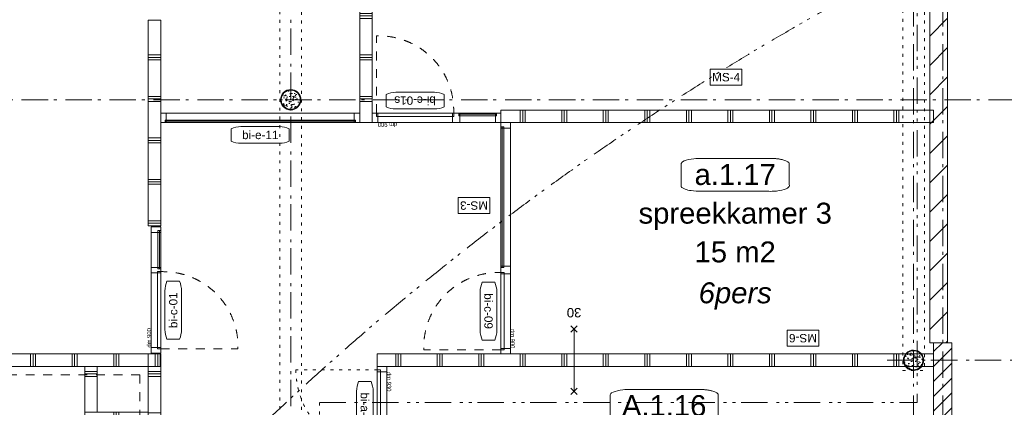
# Model space of a CAD drawing. Header units: millimetres. Extents: x -62314 to 79800, y -34032 to 28340.
# Tile 28 of 256: x 7368 to 19225, y 11568 to 16239. Entities that reach past the tile are written whole.
import ezdxf
from ezdxf.enums import TextEntityAlignment as Align

# ---------------------------------------------------------------- set-up
doc = ezdxf.new("R2010")
doc.units = ezdxf.units.MM
doc.header["$LTSCALE"] = 508
doc.header["$PDMODE"] = 1
doc.header["$PDSIZE"] = -2
for name, pattern in [('Dash Style-1', [0.41664, 0.20828, -0.20836]), ('Dash Style-5', [0.20828, 0.069425, -0.138855]), ('Dash Style-6', [1.04164, 0.625, -0.20828, 0.06943, -0.13893]), ('Dash Style-8', [1.25, 0.625, -0.20828, 0.06943, -0.13893, 0.06943, -0.13893])]:
    doc.linetypes.add(name, pattern=pattern)
for name, color, linetype, lineweight in [('(00) tekening-bovenliggend', 8, 'Dash Style-1', 0), ('(00) tekening-lijn draairichting', 7, 'Dash Style-1', 0), ('(00) tekening-merk kozijn', 40, 'Continuous', 0), ('(00) tekening-stramien-algemeen', 7, 'Dash Style-6', 0), ('(00) tekst-algemeen', 8, 'Continuous', 0), ('(00) tekst-klein', 8, 'Continuous', 0), ('(00) tekst-ruimtenummer-algemeen', 8, 'Continuous', 0), ('(00) tekst-ruimtenummer-gradering', 8, 'Continuous', 0), ('(00) tekst-symbool', 8, 'Continuous', 0), ('(02) sloop-demarcatielijn', 5, 'Dash Style-1', 0), ('(04) bouwaanvraag-brandweer-bestaand-WBDBO', 142, 'Dash Style-1', 0), ('(04) bouwaanvraag-brandweer-WBDBO', 142, 'Dash Style-1', 0), ('(22) binnenwanden-X bestaand', 7, 'Continuous', 0), ('(22) binnenwanden-X kalkzandsteen', 1, 'Continuous', 0), ('(22) binnenwanden-X metal stud _', 92, 'Continuous', 0), ('(22) binnenwanden-X metal stud l', 92, 'Continuous', 0), ('(28) hoofddraagconstructie-bovenliggend', 1, 'Dash Style-5', 0), ('(8_) losse inventaris-(82) interieur', 1, 'Dash Style-1', 0), ('(__) constructies_materialen-q beton', 6, 'Continuous', 0), ('(__) constructies_materialen-Xh2 staalproducten', 1, 'Continuous', 0), ('None', 7, 'Continuous', 0)]:
    doc.layers.add(name, color=color, linetype=linetype, lineweight=lineweight)
doc.styles.add('Arial', font='Arial')
doc.styles.add('Arial Italic (italic)', font='Arial Italic')
doc.styles.add('Helvetica', font='Helvetica')
pattern_1 = [(0, (0, 0), (3e-14, -500), []), (0, (2e-15, -30), (3e-14, -500), []), (0, (4e-15, -60), (3e-14, -500), [])]
pattern_2 = [(90, (0, 0), (500, 0), []), (90, (30, 0), (500, 0), []), (90, (60, 0), (500, 0), [])]
pattern_3 = [(90, (163396, 42314.6), (500, 0), []), (90, (163426, 42314.6), (500, 0), []), (90, (163456, 42314.6), (500, 0), [])]
pattern_4 = [(0, (163396, 42314.6), (3e-14, -500), []), (0, (163396, 42284.6), (3e-14, -500), []), (0, (163396, 42254.6), (3e-14, -500), [])]

# ---------------------------------------------------------------- blocks, each defined once
blk = doc.blocks.new('Group-4-1')
at = {"layer": 'None', "color": 17, "lineweight": 0, "transparency": 33554687}
for p, q in [((-162458, -28304), (-161558, -30804)), ((-161558, -28304), (-162458, -30804))]:
    blk.add_line(p, q, dxfattribs=at)
blk = doc.blocks.new('Group-5-1')
at = {"layer": '(22) binnenwanden-X metal stud _', "linetype": 'Continuous', "lineweight": 0, "transparency": 33554687}
h = blk.add_hatch(dxfattribs=at)
h.set_pattern_fill('(__) metal stud-_ 1_100', color=253, style=0, pattern_type=2)
h.set_pattern_definition(pattern_1)
h.paths.add_polyline_path([(-161558, -30904), (-161408, -30904), (-161408, -22223), (-161558, -22223)])
h = blk.add_hatch(dxfattribs=at)
h.set_pattern_fill('(__) metal stud-_ 1_100', color=253, style=0, pattern_type=2)
h.set_pattern_definition(pattern_1)
h.paths.add_polyline_path([(-162608, -30804), (-162458, -30804), (-162458, -28154), (-162608, -28154)])
h = blk.add_hatch(dxfattribs=at)
h.set_pattern_fill('(__) metal stud-_ 1_100', color=253, style=0, pattern_type=2)
h.set_pattern_definition(pattern_1)
h.paths.add_polyline_path([(-155243, -30804), (-155093, -30804), (-155093, -30254), (-155243, -30254)])
at = {"layer": '(22) binnenwanden-X metal stud l', "linetype": 'Continuous', "lineweight": 0, "transparency": 33554687}
h = blk.add_hatch(dxfattribs=at)
h.set_pattern_fill('(__) metal stud-_ 1_100-1', color=8, style=0, pattern_type=2)
h.set_pattern_definition(pattern_2)
h.paths.add_polyline_path([(-161558, -24704), (-161558, -24554), (-162608, -24554), (-162608, -24704)])
h = blk.add_hatch(dxfattribs=at)
h.set_pattern_fill('(__) metal stud-_ 1_100-1', color=8, style=0, pattern_type=2)
h.set_pattern_definition(pattern_2)
h.paths.add_polyline_path([(-161408, -28304), (-161408, -28154), (-162458, -28154), (-162458, -28304)])
h = blk.add_hatch(dxfattribs=at)
h.set_pattern_fill('(__) metal stud-_ 1_100-1', color=8, style=0, pattern_type=2)
h.set_pattern_definition(pattern_2)
h.paths.add_polyline_path([(-154329, -30254), (-154329, -30104), (-161558, -30104), (-161558, -30254)])
h = blk.add_hatch(dxfattribs=at)
h.set_pattern_fill('(__) metal stud-_ 1_100-1', color=8, style=0, pattern_type=2)
h.set_pattern_definition(pattern_2)
h.paths.add_polyline_path([(-161408, -30954), (-161408, -30804), (-162608, -30804), (-162608, -30954)])
h = blk.add_hatch(dxfattribs=at)
h.set_pattern_fill('(__) metal stud-_ 1_100-1', color=8, style=0, pattern_type=2)
h.set_pattern_definition(pattern_2)
h.paths.add_polyline_path([(-154479, -30954), (-154479, -30804), (-155243, -30804), (-155243, -30954)])
at = {"layer": '(22) binnenwanden-X metal stud _', "color": 7, "lineweight": 0, "transparency": 33554687, "flags": 128}
for points in [[(-161558, -30904), (-161408, -30904), (-161408, -22223), (-161558, -22223)], [(-162608, -30804), (-162458, -30804), (-162458, -28154), (-162608, -28154)], [(-155243, -30804), (-155093, -30804), (-155093, -30254), (-155243, -30254)]]:
    blk.add_lwpolyline(points, close=True, dxfattribs=at)
at = {"layer": '(22) binnenwanden-X metal stud l', "color": 7, "lineweight": 0, "transparency": 33554687, "flags": 128}
for points in [[(-161558, -24704), (-161558, -24554), (-162608, -24554), (-162608, -24704)], [(-161408, -28304), (-161408, -28154), (-162458, -28154), (-162458, -28304)], [(-154329, -30254), (-154329, -30104), (-161558, -30104), (-161558, -30254)], [(-161408, -30954), (-161408, -30804), (-162608, -30804), (-162608, -30954)], [(-154479, -30954), (-154479, -30804), (-155243, -30804), (-155243, -30954)]]:
    blk.add_lwpolyline(points, close=True, dxfattribs=at)
at = {"layer": '(8_) losse inventaris-(82) interieur', "color": 17, "lineweight": 0, "transparency": 33554687}
for p, q in [((-162537, -22272), (-161646, -24448)), ((-162537, -24448), (-161646, -22272)), ((-161558, -24554), (-162608, -24554))]:
    blk.add_line(p, q, dxfattribs=at)
at = {"layer": '(8_) losse inventaris-(82) interieur', "color": 17, "linetype": 'Continuous', "lineweight": 0, "transparency": 33554687}
for p, q in [((-163421, -24554), (-163421, -30954)), ((-162608, -24554), (-162908, -25074)), ((-161558, -25144), (-162608, -25144)), ((-161908, -27544), (-161908, -25144)), ((-161558, -27544), (-162608, -27546)), ((-162608, -28154), (-162908, -27635)), ((-161558, -28154), (-162608, -28154)), ((-161243, -30254), (-161243, -30954)), ((-160043, -30254), (-160043, -30954)), ((-158843, -30254), (-158843, -30954)), ((-157643, -30254), (-157643, -30954)), ((-155243, -30254), (-155243, -30954)), ((-161243, -30954), (-160724, -31254)), ((-160043, -30954), (-160563, -31254)), ((-160043, -30954), (-159524, -31254)), ((-158843, -30954), (-159363, -31254)), ((-158843, -30954), (-158324, -31254)), ((-157643, -30954), (-158163, -31254)), ((-154479, -31729), (-162608, -31729))]:
    blk.add_line(p, q, dxfattribs=at)
at = {"layer": '(8_) losse inventaris-(82) interieur', "color": 17, "linetype": 'Dash Style-1', "lineweight": 0, "transparency": 33554687}
for p, q in [((-161558, -25754), (-162608, -25754)), ((-161558, -26954), (-162608, -26954))]:
    blk.add_line(p, q, dxfattribs=at)
at = {"layer": '(8_) losse inventaris-(82) interieur', "color": 17, "lineweight": 0, "transparency": 33554687, "flags": 128}
for points in [[(-162537, -22272), (-161646, -22272), (-161646, -24448), (-162537, -24448)], [(-163506, -24872), (-163421, -24554), (-163336, -24872)], [(-163336, -30637), (-163421, -30954), (-163506, -30637)], [(-162290, -31814), (-162608, -31729), (-162290, -31644)], [(-154795, -31638), (-154479, -31729), (-154798, -31808)]]:
    blk.add_lwpolyline(points, close=True, dxfattribs=at)
at = {"layer": '(8_) losse inventaris-(82) interieur', "color": 17, "linetype": 'Continuous', "lineweight": 0, "transparency": 33554687, "flags": 128}
blk.add_lwpolyline([(-162608, -24554), (-162608, -30954), (-155243, -30954), (-155243, -30254), (-161558, -30254), (-161558, -24554)], close=True, dxfattribs=at)
blk.add_lwpolyline([(-162408, -26516, -0.414214), (-162341, -26449), (-162075, -26449, -0.414214), (-162008, -26516), (-162008, -26782, -0.414214), (-162075, -26849), (-162341, -26849, -0.414214), (-162408, -26782)], format="xyb", close=True, dxfattribs=at)
at = {"layer": 'None', "color": 17, "transparency": 33554687}
blk.add_blockref('Group-4-1', (0, 0), dxfattribs=at)
at = {"layer": '(00) tekst-algemeen', "color": 17, "transparency": 33554687, "insert": (-162108, -30124), "char_height": 201.7, "attachment_point": 1, "rotation": 90, "line_spacing_factor": 0.834288, "style": 'Helvetica'}
blk.add_mtext('850x2400', dxfattribs=at)
at = {"layer": '(8_) losse inventaris-(82) interieur', "color": 17, "transparency": 33554687, "char_height": 201.74, "rotation": 90, "line_spacing_factor": 0.834288, "style": 'Helvetica'}
for s, insert, attachment_point in [('ziekenhuisbed', (-162217, -23360), 2), ('kastenwand: berging/pantry', (-163685, -29488), 1)]:
    blk.add_mtext(s, dxfattribs=dict(at, insert=insert, attachment_point=attachment_point))
at = {"layer": '(8_) losse inventaris-(82) interieur', "color": 17, "transparency": 33554687, "insert": (-161015, -31465), "char_height": 201.74, "attachment_point": 1, "line_spacing_factor": 0.834288, "style": 'Helvetica'}
blk.add_mtext('kastenwand: berging UV, wasmachines droger', dxfattribs=at)
blk = doc.blocks.new('Group-15-1')
at = {"layer": '(22) binnenwanden-X metal stud _', "linetype": 'Continuous', "lineweight": 0, "transparency": 33554687}
h = blk.add_hatch(dxfattribs=at)
h.set_pattern_fill('(__) metal stud-_ 1_100', color=253, style=0, pattern_type=2)
h.set_pattern_definition(pattern_1)
h.paths.add_polyline_path([(-154329, -30104), (-154479, -30104), (-154479, -37790), (-154329, -37790)])
at = {"layer": '(22) binnenwanden-X metal stud _', "color": 7, "lineweight": 0, "transparency": 33554687, "flags": 128}
blk.add_lwpolyline([(-154329, -30104), (-154479, -30104), (-154479, -37790), (-154329, -37790)], close=True, dxfattribs=at)
at = {"layer": 'None', "color": 17, "transparency": 33554687}
blk.add_blockref('Group-5-1', (0, 0), dxfattribs=at)
blk = doc.blocks.new('00-merk kozijn')
at = {"layer": '(00) tekening-merk kozijn', "color": 2, "lineweight": 0, "transparency": 33554687, "flags": 128}
blk.add_lwpolyline([(233, 50, 0.105357), (349, 75), (350, 75), (350, 225), (349, 225, 0.105357), (233, 250), (-233, 250, 0.105357), (-349, 225), (-350, 225), (-350, 75), (-349, 75, 0.105357), (-233, 50)], format="xyb", close=True, dxfattribs=at)
at = {"layer": 'None', "color": 7, "linetype": 'Continuous', "lineweight": 0, "transparency": 33554687}
blk.add_point((0, 0), dxfattribs=at)
at = {"layer": '(00) tekening-merk kozijn', "color": 2, "transparency": 33554687, "style": 'Arial'}
blk.add_attdef('MERK', text='', height=101, dxfattribs=at).set_placement((0, 150), align=Align.MIDDLE_CENTER)
blk = doc.blocks.new('bi-c-01 plt')
at = {"layer": '(00) tekening-lijn draairichting', "color": 17, "lineweight": 0, "transparency": 33554687, "flags": 128}
blk.add_lwpolyline([(57, -114), (57, -1044), (87, -1044, 0.414214), (987, -144), (987, -114)], format="xyb", close=True, dxfattribs=at)
at = {"layer": 'None', "color": 17, "lineweight": 0, "transparency": 33554687}
for p, q in [((1022, -99), (1022, -114)), ((1484, -99), (1484, -114))]:
    blk.add_line(p, q, dxfattribs=at)
at = {"layer": 'None', "color": 17, "lineweight": 0, "transparency": 33554687, "flags": 128}
for points in [[(5, 0), (1526, 0), (1526, -114), (5, -114)], [(5, 0), (72, 0), (72, -114), (5, -114)], [(57, -74), (987, -74), (987, -114), (57, -114)], [(972, 0), (1039, 0), (1039, -114), (972, -114)], [(1022, -79), (1484, -79), (1484, -99), (1022, -99)], [(1459, 0), (1526, 0), (1526, -114), (1459, -114)]]:
    blk.add_lwpolyline(points, close=True, dxfattribs=at)
at = {"layer": 'None', "color": 7, "linetype": 'Continuous', "lineweight": 0, "transparency": 33554687}
for p in [(0, 0), (1531, 0)]:
    blk.add_point(p, dxfattribs=at)
at = {"layer": '(00) tekening-merk kozijn', "color": 1, "transparency": 33554687}
ref = blk.add_blockref('00-merk kozijn', (522, -114), dxfattribs=dict(at, rotation=180))
ref.add_attrib('MERK', 'bi-c-01', dxfattribs={"color": 2, "transparency": 33554687, "height": 100.7, "style": 'Arial'}).set_placement((522, -264), align=Align.MIDDLE_CENTER)
at = {"layer": '(00) tekst-klein', "color": 17, "insert": (72, 2), "char_height": 50.3, "attachment_point": 7, "line_spacing_factor": 0.962448, "style": 'Arial'}
blk.add_mtext('dm 900', dxfattribs=at)
blk = doc.blocks.new('bi-c-01s plt')
at = {"layer": '(00) tekening-lijn draairichting', "color": 17, "lineweight": 0, "transparency": 33554687, "flags": 128}
blk.add_lwpolyline([(-52, -114), (-52, -1044), (-82, -1044, -0.414214), (-982, -144), (-982, -114)], format="xyb", close=True, dxfattribs=at)
at = {"layer": 'None', "color": 17, "lineweight": 0, "transparency": 33554687}
for p, q in [((-1499, -99), (-1499, -114)), ((-1042, -99), (-1042, -114))]:
    blk.add_line(p, q, dxfattribs=at)
at = {"layer": 'None', "color": 17, "lineweight": 0, "transparency": 33554687, "flags": 128}
for points in [[(-1551, 0), (0, 0), (0, -114), (-1551, -114)], [(-1551, 0), (-1484, 0), (-1484, -114), (-1551, -114)], [(-1057, 0), (-967, 0), (-967, -114), (-1057, -114)], [(-67, 0), (0, 0), (0, -114), (-67, -114)], [(-1499, -79), (-1042, -79), (-1042, -99), (-1499, -99)], [(-982, -74), (-52, -74), (-52, -114), (-982, -114)]]:
    blk.add_lwpolyline(points, close=True, dxfattribs=at)
at = {"layer": '(00) tekening-merk kozijn', "color": 1, "transparency": 33554687}
ref = blk.add_blockref('00-merk kozijn', (-517, -114), dxfattribs=dict(at, xscale=-1, rotation=180))
ref.add_attrib('MERK', 'bi-c-01s', dxfattribs={"color": 2, "transparency": 33554687, "height": 100.7, "style": 'Arial'}).set_placement((-517, -264), align=Align.MIDDLE_CENTER)
at = {"layer": '(00) tekst-klein', "color": 17, "insert": (-302, 2), "char_height": 50.3, "attachment_point": 7, "line_spacing_factor": 0.962448, "style": 'Arial'}
blk.add_mtext('dm 900', dxfattribs=at)
blk = doc.blocks.new('(00)-1-ruimtenummer-200')
at = {"layer": '(00) tekst-ruimtenummer-algemeen', "color": 17, "lineweight": 0, "transparency": 33554687}
blk.add_open_spline([(433, 618), (491, 618), (592, 600), (650, 570), (650, 420), (650, 271), (592, 241), (491, 223), (0, 223), (-491, 223), (-592, 241), (-650, 271), (-650, 420), (-650, 570), (-592, 600), (-491, 618), (-15, 618), (433, 618)], degree=2, knots=[0, 0, 0, 0.013296, 0.026591, 0.039887, 0.251662, 0.264958, 0.278253, 0.291549, 0.503324, 0.51662, 0.529915, 0.543211, 0.754986, 0.768281, 0.781577, 0.794873, 1, 1, 1], dxfattribs=at)
at = {"layer": 'None', "color": 7, "linetype": 'Continuous', "lineweight": 0}
blk.add_point((0, 0), dxfattribs=at)
at = {"layer": '(00) tekst-ruimtenummer-algemeen', "color": 17, "transparency": 33554687, "style": 'Arial'}
for tag, p in [('nummer', (0, 223)), ('naam', (0, -243)), ('oppervlak', (0, -710))]:
    blk.add_attdef(tag, text='', height=252, dxfattribs=at).set_placement(p, align=Align.BOTTOM_CENTER)
at = {"layer": '(00) tekst-ruimtenummer-gradering', "color": 17, "transparency": 33554687, "style": 'Arial Italic (italic)'}
blk.add_attdef('personen', text='', height=252, dxfattribs=at).set_placement((0, -875), align=Align.TOP_CENTER)
at = {"layer": 'None', "color": 0, "flags": 1}
blk.add_attdef('klasse', (-1353, -1668), '', height=252, dxfattribs=at)
blk = doc.blocks.new('Group-29-1')
at = {"layer": '(04) bouwaanvraag-brandweer-WBDBO', "color": 1, "lineweight": 0, "transparency": 33554687}
for p, q in [((37.5, 412.5), (-37.5, 337.5)), ((37.5, 337.5), (-37.5, 412.5))]:
    blk.add_line(p, q, dxfattribs=at)
blk = doc.blocks.new('Group-30-1')
at = {"layer": '(04) bouwaanvraag-brandweer-WBDBO', "color": 1, "lineweight": 0, "transparency": 33554687}
for p, q in [((37.5, -412.5), (-37.5, -337.5)), ((37.5, -337.5), (-37.5, -412.5))]:
    blk.add_line(p, q, dxfattribs=at)
blk = doc.blocks.new('brand-30 wbdbo')
at = {"layer": '(04) bouwaanvraag-brandweer-WBDBO', "color": 1, "linetype": 'Continuous', "lineweight": 0, "transparency": 33554687}
blk.add_line((0, 375), (0, -375), dxfattribs=at)
at = {"layer": 'None', "color": 7, "linetype": 'Continuous', "lineweight": 0, "transparency": 33554687}
blk.add_point((0, 0), dxfattribs=at)
at = {"layer": '(04) bouwaanvraag-brandweer-WBDBO', "color": 1, "transparency": 33554687}
for name in ['Group-29-1', 'Group-30-1']:
    blk.add_blockref(name, (0, 0), dxfattribs=at)
at = {"layer": '(04) bouwaanvraag-brandweer-WBDBO', "color": 1, "transparency": 33554687, "insert": (0, -631), "char_height": 113.3, "attachment_point": 8, "line_spacing_factor": 0.962448, "style": 'Arial'}
blk.add_mtext('30', dxfattribs=at)
blk = doc.blocks.new('kolom 244.5x6.3-staal-beton')
at = {"layer": '(__) constructies_materialen-q beton', "linetype": 'Continuous', "lineweight": 0, "transparency": 33554687}
h = blk.add_hatch(dxfattribs=at)
h.set_pattern_fill('(__)q beton gewapend fijn 1_5', color=253, style=0, pattern_type=2)
h.set_pattern_definition([(95, (0, 0), (77.05, 64.654), [10.477, -115.252])])
h.paths.add_polyline_path([(115, 0), (115, -11), (113, -23), (111, -34), (107, -44), (102, -54), (96, -64), (89, -73), (82, -82), (73, -89), (64, -96), (54, -102), (44, -107), (34, -111), (23, -113), (11, -115), (0, -116), (-11, -115), (-23, -113), (-34, -111), (-44, -107), (-54, -102), (-64, -96), (-73, -89), (-82, -82), (-89, -73), (-96, -64), (-102, -54), (-107, -44), (-111, -34), (-113, -23), (-115, -11), (-116, 0), (-115, 11), (-113, 23), (-111, 34), (-107, 44), (-102, 54), (-96, 64), (-89, 73), (-82, 82), (-73, 89), (-64, 96), (-54, 102), (-44, 107), (-34, 111), (-23, 113), (-11, 115), (0, 115), (11, 115), (23, 113), (34, 111), (44, 107), (54, 102), (64, 96), (73, 89), (82, 82), (89, 73), (96, 64), (102, 54), (107, 44), (111, 34), (113, 23), (115, 11)])
h = blk.add_hatch(dxfattribs=at)
h.set_pattern_fill('(__)q beton gewapend fijn 1_5-1', color=8, style=0, pattern_type=2)
h.set_pattern_definition([(40, (0, 0), (-88.01, 60.6), [8.382, -92.202]), (145.45, (6.42, 5.39), (-10.957, 125.25), [8.905, -97.95]), (91.184, (-19.76, 19.76), (121.776, 89.074), [15.716, -172.88]), (141.636, (-9.61, 27.18), (-3.9, 188.55), [13.36, -146.924]), (36.18, (-19.76, 19.76), (-3.9, 188.55), [12.57, -138.3]), (66, (-4.94, 24.696), (98.736, 19.192), [10.477, -115.252]), (11, (-4.94, 24.7), (-47.597, 95.67), [8.382, -92.202]), (116.45, (3.29, 26.295), (51.14, 114.86), [8.905, -97.95]), (82.5, (0, 0), (-31.683, 34.085), [0.01, -277.224]), (82.5, (302.015, 2294.028), (-31.683, 34.0854), [0.011, -277.2237]), (82.5, (302.05, 2294.305), (-31.683, 34.0854), [0.011, -277.2237]), (82.5, (612.402, 4651.658), (-31.683, 34.08538), [0.011, -277.2237]), (82.5, (612.44, 4651.935), (-31.683, 34.08538), [0.011, -277.2237]), (52.5, (0, 0), (-12.974, 64.948), [0.01, -177.618]), (52.5, (825.335, 1075.597), (-12.9744, 64.9479), [0.011, -177.6175]), (52.5, (825.505, 1075.82), (-12.9744, 64.9479), [0.011, -177.6175]), (52.5, (2201.67, 2869.27), (-12.97435, 64.94785), [0.011, -177.6175]), (52.5, (2201.84, 2869.493), (-12.97435, 64.94785), [0.011, -177.6175]), (12.5, (-22.03, -22.03), (54.96, 50.5044), [0.01, -288.47]), (12.5, (844.31, 170.034), (54.9603, 50.5044), [0.011, -288.4695]), (12.5, (844.584, 170.095), (54.9603, 50.5044), [0.011, -288.4695]), (12.5, (3546.987, 769.203), (54.96032, 50.5044), [0.011, -288.4695]), (12.5, (3547.26, 769.264), (54.96032, 50.5044), [0.011, -288.4695]), (2.5, (-31.91, -31.91), (47.72, 67.497), [0.01, -220.436]), (2.5, (1120.5, 18.41), (47.72, 67.4973), [0.011, -220.436]), (2.5, (1120.78, 18.42), (47.72, 67.4973), [0.011, -220.436]), (2.5, (2957.37, 98.61), (47.7201, 67.4973), [0.011, -220.4356]), (2.5, (2957.65, 98.62), (47.7201, 67.4973), [0.011, -220.4356])])
h.paths.add_polyline_path([(115, 0), (115, -11), (113, -23), (111, -34), (107, -44), (102, -54), (96, -64), (89, -73), (82, -82), (73, -89), (64, -96), (54, -102), (44, -107), (34, -111), (23, -113), (11, -115), (0, -116), (-11, -115), (-23, -113), (-34, -111), (-44, -107), (-54, -102), (-64, -96), (-73, -89), (-82, -82), (-89, -73), (-96, -64), (-102, -54), (-107, -44), (-111, -34), (-113, -23), (-115, -11), (-116, 0), (-115, 11), (-113, 23), (-111, 34), (-107, 44), (-102, 54), (-96, 64), (-89, 73), (-82, 82), (-73, 89), (-64, 96), (-54, 102), (-44, 107), (-34, 111), (-23, 113), (-11, 115), (0, 115), (11, 115), (23, 113), (34, 111), (44, 107), (54, 102), (64, 96), (73, 89), (82, 82), (89, 73), (96, 64), (102, 54), (107, 44), (111, 34), (113, 23), (115, 11)])
at = {"layer": '(__) constructies_materialen-q beton', "color": 5, "lineweight": 0, "transparency": 33554687, "flags": 128}
blk.add_lwpolyline([(115, 0), (115, -11), (113, -23), (111, -34), (107, -44), (102, -54), (96, -64), (89, -73), (82, -82), (73, -89), (64, -96), (54, -102), (44, -107), (34, -111), (23, -113), (11, -115), (0, -116), (-11, -115), (-23, -113), (-34, -111), (-44, -107), (-54, -102), (-64, -96), (-73, -89), (-82, -82), (-89, -73), (-96, -64), (-102, -54), (-107, -44), (-111, -34), (-113, -23), (-115, -11), (-116, 0), (-115, 11), (-113, 23), (-111, 34), (-107, 44), (-102, 54), (-96, 64), (-89, 73), (-82, 82), (-73, 89), (-64, 96), (-54, 102), (-44, 107), (-34, 111), (-23, 113), (-11, 115), (0, 115), (11, 115), (23, 113), (34, 111), (44, 107), (54, 102), (64, 96), (73, 89), (82, 82), (89, 73), (96, 64), (102, 54), (107, 44), (111, 34), (113, 23), (115, 11)], close=True, dxfattribs=at)
at = {"layer": '(__) constructies_materialen-Xh2 staalproducten', "color": 3, "lineweight": 0, "transparency": 33554687, "flags": 128}
for points in [[(-123, 0, -0.414214), (0, 122, -0.414214), (122, 0, -0.414214), (0, -123, -0.414214)], [(-116, 0, -0.414214), (0, 115, -0.414214), (115, 0, -0.414214), (0, -116, -0.414214)]]:
    blk.add_lwpolyline(points, format="xyb", close=True, dxfattribs=at)
at = {"layer": 'None', "color": 7, "linetype": 'Continuous', "lineweight": 0, "transparency": 33554687}
blk.add_point((0, 0), dxfattribs=at)
blk = doc.blocks.new('Group-52-1')
at = {"layer": '(28) hoofddraagconstructie-bovenliggend', "color": 2, "lineweight": 0, "transparency": 33554687, "flags": 128}
for points in [[(27090, 15531), (27350, 15531), (27350, -122), (27090, -122)], [(34590, 15531), (34850, 15531), (34850, 7238), (34590, 7238)]]:
    blk.add_lwpolyline(points, close=True, dxfattribs=at)
at = {"layer": 'None', "color": 17, "transparency": 33554687}
for p in [(27220, 10500), (34720, 7360)]:
    blk.add_blockref('kolom 244.5x6.3-staal-beton', p, dxfattribs=at)
blk = doc.blocks.new('constructie laagbouw basis-blok a')
at = {"layer": 'None', "color": 17, "transparency": 33554687}
blk.add_blockref('Group-52-1', (0, 0), dxfattribs=at)
blk = doc.blocks.new('constructie laagbouw 01 totaal')
at = {"layer": 'None', "color": 17, "transparency": 33554687}
blk.add_blockref('constructie laagbouw basis-blok a', (-17192, -7733), dxfattribs=at)
blk = doc.blocks.new('blok B 01 (2D)')
at = {"layer": '(04) bouwaanvraag-brandweer-bestaand-WBDBO', "color": 6, "lineweight": 0, "transparency": 33554687}
for q in [(-809, 23163), (7753, 17211)]:
    blk.add_line((5691, 24905), q, dxfattribs=at)
blk = doc.blocks.new('bi-e-11 plt')
at = {"layer": 'None', "color": 17, "lineweight": 0, "transparency": 33554687}
for p, q in [((52, -99), (52, -114)), ((2344, -99), (2344, -114))]:
    blk.add_line(p, q, dxfattribs=at)
at = {"layer": 'None', "color": 17, "lineweight": 0, "transparency": 33554687, "flags": 128}
for points in [[(0, 0), (2396, 0), (2396, -114), (0, -114)], [(0, 0), (67, 0), (67, -114), (0, -114)], [(2329, 0), (2396, 0), (2396, -114), (2329, -114)], [(52, -87), (2344, -87), (2344, -99), (52, -99)]]:
    blk.add_lwpolyline(points, close=True, dxfattribs=at)
at = {"layer": '(00) tekening-merk kozijn', "color": 1, "transparency": 33554687}
ref = blk.add_blockref('00-merk kozijn', (1198, -114), dxfattribs=dict(at, xscale=-1, rotation=180))
ref.add_attrib('MERK', 'bi-e-11', dxfattribs={"color": 2, "transparency": 33554687, "height": 100.7, "style": 'Arial'}).set_placement((1198, -264), align=Align.MIDDLE_CENTER)
blk = doc.blocks.new('bi-c-09 plt')
at = {"layer": '(00) tekening-lijn draairichting', "color": 17, "lineweight": 0, "transparency": 33554687, "flags": 128}
blk.add_lwpolyline([(1681, -114), (1681, -1044), (1651, -1044, -0.414214), (751, -144), (751, -114)], format="xyb", close=True, dxfattribs=at)
at = {"layer": 'None', "color": 17, "lineweight": 0, "transparency": 33554687}
for p, q in [((-1004, -99), (-1004, -114)), ((691, -99), (691, -114))]:
    blk.add_line(p, q, dxfattribs=at)
at = {"layer": 'None', "color": 17, "lineweight": 0, "transparency": 33554687, "flags": 128}
for points in [[(-1056, 0), (1733, 0), (1733, -114), (-1056, -114)], [(-1056, 0), (-989, 0), (-989, -114), (-1056, -114)], [(-1004, -79), (691, -79), (691, -99), (-1004, -99)], [(676, 0), (766, 0), (766, -114), (676, -114)], [(751, -74), (1681, -74), (1681, -114), (751, -114)], [(1666, 0), (1733, 0), (1733, -114), (1666, -114)]]:
    blk.add_lwpolyline(points, close=True, dxfattribs=at)
at = {"layer": '(00) tekening-merk kozijn', "color": 1, "transparency": 33554687}
ref = blk.add_blockref('00-merk kozijn', (1216, -114), dxfattribs=dict(at, xscale=-1, rotation=180))
ref.add_attrib('MERK', 'bi-c-09', dxfattribs={"color": 2, "transparency": 33554687, "height": 100.7, "style": 'Arial'}).set_placement((1216, -264), align=Align.MIDDLE_CENTER)
at = {"layer": '(00) tekst-klein', "color": 17, "insert": (1431, 2), "char_height": 50.3, "attachment_point": 7, "line_spacing_factor": 0.962448, "style": 'Arial'}
blk.add_mtext('dm 900', dxfattribs=at)
blk = doc.blocks.new('MS 4 - 150mm _ 39db')
at = {"layer": '(00) tekst-symbool', "color": 17, "lineweight": 0, "transparency": 33554687, "flags": 128}
blk.add_lwpolyline([(-190, 96), (190, 96), (190, -96), (-190, -96)], close=True, dxfattribs=at)
at = {"layer": '(00) tekst-symbool', "color": 17, "transparency": 33554687, "insert": (0, 0), "char_height": 100.9, "attachment_point": 5, "line_spacing_factor": 0.834288, "style": 'Helvetica'}
blk.add_mtext('MS-4', dxfattribs=at)
blk = doc.blocks.new('MS 6 - 150mm _ 30min _ 25db')
at = {"layer": '(00) tekst-symbool', "color": 17, "lineweight": 0, "transparency": 33554687, "flags": 128}
blk.add_lwpolyline([(-190, 96), (190, 96), (190, -96), (-190, -96)], close=True, dxfattribs=at)
at = {"layer": '(00) tekst-symbool', "color": 17, "transparency": 33554687, "insert": (0, 0), "char_height": 100.9, "attachment_point": 5, "line_spacing_factor": 0.834288, "style": 'Helvetica'}
blk.add_mtext('MS-6', dxfattribs=at)
blk = doc.blocks.new('MS 3 - 150mm _ 25db')
at = {"layer": '(00) tekst-symbool', "color": 17, "lineweight": 0, "transparency": 33554687, "flags": 128}
blk.add_lwpolyline([(-190, 96), (190, 96), (190, -96), (-190, -96)], close=True, dxfattribs=at)
at = {"layer": '(00) tekst-symbool', "color": 17, "transparency": 33554687, "insert": (0, 0), "char_height": 100.9, "attachment_point": 5, "line_spacing_factor": 0.834288, "style": 'Helvetica'}
blk.add_mtext('MS-3', dxfattribs=at)
blk = doc.blocks.new('Group-165-1')
at = {"layer": 'None', "color": 17, "transparency": 33554687}
blk.add_blockref('MS 4 - 150mm _ 39db', (-147521, -26769), dxfattribs=at)
at = {"layer": 'None', "color": 17, "transparency": 33554687, "rotation": 180}
for name, p in [('MS 3 - 150mm _ 25db', (-150556, -28315)), ('MS 6 - 150mm _ 30min _ 25db', (-146595, -29913))]:
    blk.add_blockref(name, p, dxfattribs=at)
blk = doc.blocks.new('bi-a-04 plt')
at = {"layer": '(00) tekening-bovenliggend', "color": 17, "linetype": 'Dash Style-5', "lineweight": 0}
blk.add_line((42, -114), (42, -1094), dxfattribs=at)
at = {"layer": '(00) tekening-bovenliggend', "color": 17, "linetype": 'Dash Style-5', "lineweight": 0, "transparency": 33554687}
blk.add_arc((42, -114), 980, 270, 0, dxfattribs=at)
at = {"layer": 'None', "color": 17, "lineweight": 0, "transparency": 33554687, "flags": 128}
for points in [[(0, 0), (1064, 0), (1064, -114), (0, -114)], [(0, 0), (67, 0), (67, -114), (0, -114)], [(42, -74), (1022, -74), (1022, -114), (42, -114)], [(997, 0), (1064, 0), (1064, -114), (997, -114)]]:
    blk.add_lwpolyline(points, close=True, dxfattribs=at)
at = {"layer": '(00) tekening-merk kozijn', "color": 1, "transparency": 33554687}
ref = blk.add_blockref('00-merk kozijn', (532, -114), dxfattribs=dict(at, rotation=180))
ref.add_attrib('MERK', 'bi-a-04', dxfattribs={"color": 2, "transparency": 33554687, "height": 100.7, "style": 'Arial'}).set_placement((532, -264), align=Align.MIDDLE_CENTER)
at = {"layer": '(00) tekst-klein', "color": 17, "insert": (67, 2), "char_height": 50.3, "attachment_point": 7, "line_spacing_factor": 0.962448, "style": 'Arial'}
blk.add_mtext('dm 930', dxfattribs=at)

msp = doc.modelspace()

# ---------------------------------------------------------------- hatches: boundary and pattern name
at = {"layer": '(22) binnenwanden-X bestaand', "linetype": 'Continuous', "lineweight": 0, "transparency": 33554687}
h = msp.add_hatch(dxfattribs=at)
h.set_pattern_fill('Brick', style=0, pattern_type=2)
h.set_pattern_definition([(45, (163395.98, 42314.6), (-89.80256, 89.80256), [])])
h.paths.add_polyline_path([(18373.04, 7309.18), (18593.04, 7309.18), (18593.04, 12345.58), (18373.04, 12345.58)])
at = {"layer": '(22) binnenwanden-X kalkzandsteen', "linetype": 'Continuous', "lineweight": 0, "transparency": 33554687}
h = msp.add_hatch(dxfattribs=at)
h.set_pattern_fill('(__)F kzs 1_100', color=253, style=0, pattern_type=2)
h.set_pattern_definition([(45, (163395.98, 42314.6), (-176.7767, 176.7767), [])])
h.paths.add_polyline_path([(18328.72, 20091.36), (18542.72, 20091.36), (18542.72, 12345.58), (18328.72, 12345.58)])
at = {"layer": '(22) binnenwanden-X metal stud _', "linetype": 'Continuous', "lineweight": 0, "transparency": 33554687}
h = msp.add_hatch(dxfattribs=at)
h.set_pattern_fill('(__) metal stud-_ 1_100', color=253, style=0, pattern_type=2)
h.set_pattern_definition(pattern_4)
h.paths.add_polyline_path([(11462.72, 20091.36), (11462.72, 14999.85), (11612.72, 14999.85), (11612.72, 20091.36)])
h = msp.add_hatch(dxfattribs=at)
h.set_pattern_fill('(__) metal stud-_ 1_100', color=253, style=0, pattern_type=2)
h.set_pattern_definition(pattern_4)
h.paths.add_polyline_path([(8917.04, 16233.85), (9067.04, 16233.85), (9067.04, 13756.45), (8917.04, 13756.45)])
at = {"layer": '(22) binnenwanden-X metal stud l', "linetype": 'Continuous', "lineweight": 0, "transparency": 33554687}
h = msp.add_hatch(dxfattribs=at)
h.set_pattern_fill('(__) metal stud-_ 1_100-1', color=8, style=0, pattern_type=2)
h.set_pattern_definition(pattern_3)
h.paths.add_polyline_path([(13163.72, 15149.85), (13163.72, 14999.85), (18373.04, 14999.85), (18373.04, 15149.85)])
h = msp.add_hatch(dxfattribs=at)
h.set_pattern_fill('(__) metal stud-_ 1_100-1', color=8, style=0, pattern_type=2)
h.set_pattern_definition(pattern_3)
h.paths.add_polyline_path([(11675, 12210.45), (11675, 12060.45), (18373.04, 12060.45), (18373.04, 12210.45)])

# ---------------------------------------------------------------- linework, layer by layer
at = {"layer": '(00) tekening-stramien-algemeen', "color": 2, "lineweight": 0, "transparency": 33554687}
for p, q in [((10633.04, 23010.29), (10633.04, 638.19)), ((57450, 15274.85), (-21063.27, 15274.85)), ((17812.96, 12135.21), (57450, 12135.21))]:
    msp.add_line(p, q, dxfattribs=at)
at = {"layer": '(00) tekening-stramien-algemeen', "color": 2, "lineweight": 0, "transparency": 33554687, "flags": 128}
for points in [[(18133.04, 6631.11), (18133.04, 22610.28), (17586.59, 23156.73)], [(18483.04, 6631.11), (18483.04, 22610.28), (19029.49, 23156.73)]]:
    msp.add_lwpolyline(points, dxfattribs=at)
at = {"layer": '(02) sloop-demarcatielijn', "color": 6, "linetype": 'Dash Style-8', "lineweight": 0, "transparency": 33554687}
msp.add_line((10976.68, 4708.66), (10976.68, 11627.91), dxfattribs=at)
at = {"layer": '(02) sloop-demarcatielijn', "color": 6, "linetype": 'Dash Style-8', "lineweight": 0, "transparency": 33554687, "flags": 128}
msp.add_lwpolyline([(10976.68, 11627.91), (18174.75, 11627.91), (18174.75, 28339.61)], dxfattribs=at)
msp.add_lwpolyline([(18376.04, 17052.15, 0.12481152), (5892.49, 6225.03), (7035.89, 6225.03), (7035.89, 4525.03)], format="xyb", dxfattribs=at)
at = {"layer": '(22) binnenwanden-X bestaand', "color": 1, "lineweight": 0, "transparency": 33554687, "flags": 128}
msp.add_lwpolyline([(18373.04, 7309.18), (18593.04, 7309.18), (18593.04, 12345.58), (18373.04, 12345.58)], close=True, dxfattribs=at)
at = {"layer": '(22) binnenwanden-X kalkzandsteen', "color": 3, "lineweight": 0, "transparency": 33554687, "flags": 128}
msp.add_lwpolyline([(18328.72, 20091.36), (18542.72, 20091.36), (18542.72, 12345.58), (18328.72, 12345.58)], close=True, dxfattribs=at)
at = {"layer": '(22) binnenwanden-X metal stud _', "color": 7, "lineweight": 0, "transparency": 33554687, "flags": 128}
for points in [[(11462.72, 20091.36), (11462.72, 14999.85), (11612.72, 14999.85), (11612.72, 20091.36)], [(8917.04, 16233.85), (9067.04, 16233.85), (9067.04, 13756.45), (8917.04, 13756.45)]]:
    msp.add_lwpolyline(points, close=True, dxfattribs=at)
at = {"layer": '(22) binnenwanden-X metal stud l', "color": 7, "lineweight": 0, "transparency": 33554687, "flags": 128}
for points in [[(13163.72, 15149.85), (13163.72, 14999.85), (18373.04, 14999.85), (18373.04, 15149.85)], [(11675, 12210.45), (11675, 12060.45), (18373.04, 12060.45), (18373.04, 12210.45)]]:
    msp.add_lwpolyline(points, close=True, dxfattribs=at)

# ---------------------------------------------------------------- block references
at = {"layer": 'None', "color": 17, "transparency": 33554687}
for name, p, rotation in [('blok B 01 (2D)', (-3125.94, -10622.93), 344.9999999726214), ('bi-c-01s plt', (11612.72, 14999.85), 180), ('bi-c-09 plt', (13277.72, 13943.45), 270), ('bi-c-01 plt', (8953.04, 12215.45), 90), ('brand-30 wbdbo', (14044.31, 12135.45), 180), ('bi-a-04 plt', (11789, 12060.45), 270)]:
    msp.add_blockref(name, p, dxfattribs=dict(at, rotation=rotation))
for name, p in [('constructie laagbouw 01 totaal', (604.57, 12507.88)), ('Group-15-1', (163395.98, 42314.6)), ('Group-165-1', (163395.98, 42314.6)), ('bi-e-11 plt', (9067.04, 15113.85))]:
    msp.add_blockref(name, p, dxfattribs=at)
msp.add_blockref('(00)-1-ruimtenummer-200', (15984.52, 13948.57), dxfattribs=at).add_auto_attribs({'nummer': 'a.1.17', 'naam': 'spreekkamer 3', 'oppervlak': '15 m2', 'personen': '6pers'})
ref = msp.add_blockref('(00)-1-ruimtenummer-200', (15129, 11164.23), dxfattribs=at)
ref.add_attrib('nummer', 'A.1.16', dxfattribs={"layer": '(00) tekst-ruimtenummer-algemeen', "color": 17, "transparency": 33554687, "height": 251.722, "style": 'Arial'}).set_placement((15129, 11387.09), align=Align.BOTTOM_CENTER)
ref.add_attrib('naam', 'Techn. ruimte A', dxfattribs={"layer": '(00) tekst-ruimtenummer-algemeen', "color": 17, "transparency": 33554687, "height": 251.7216, "style": 'Arial'}).set_placement((15129, 10920.81), align=Align.BOTTOM_CENTER)
ref.add_attrib('oppervlak', '12 m2', dxfattribs={"layer": '(00) tekst-ruimtenummer-algemeen', "color": 17, "transparency": 33554687, "height": 251.722, "style": 'Arial'}).set_placement((15129, 10454.54), align=Align.BOTTOM_CENTER)

doc.saveas('drawing.dxf')
